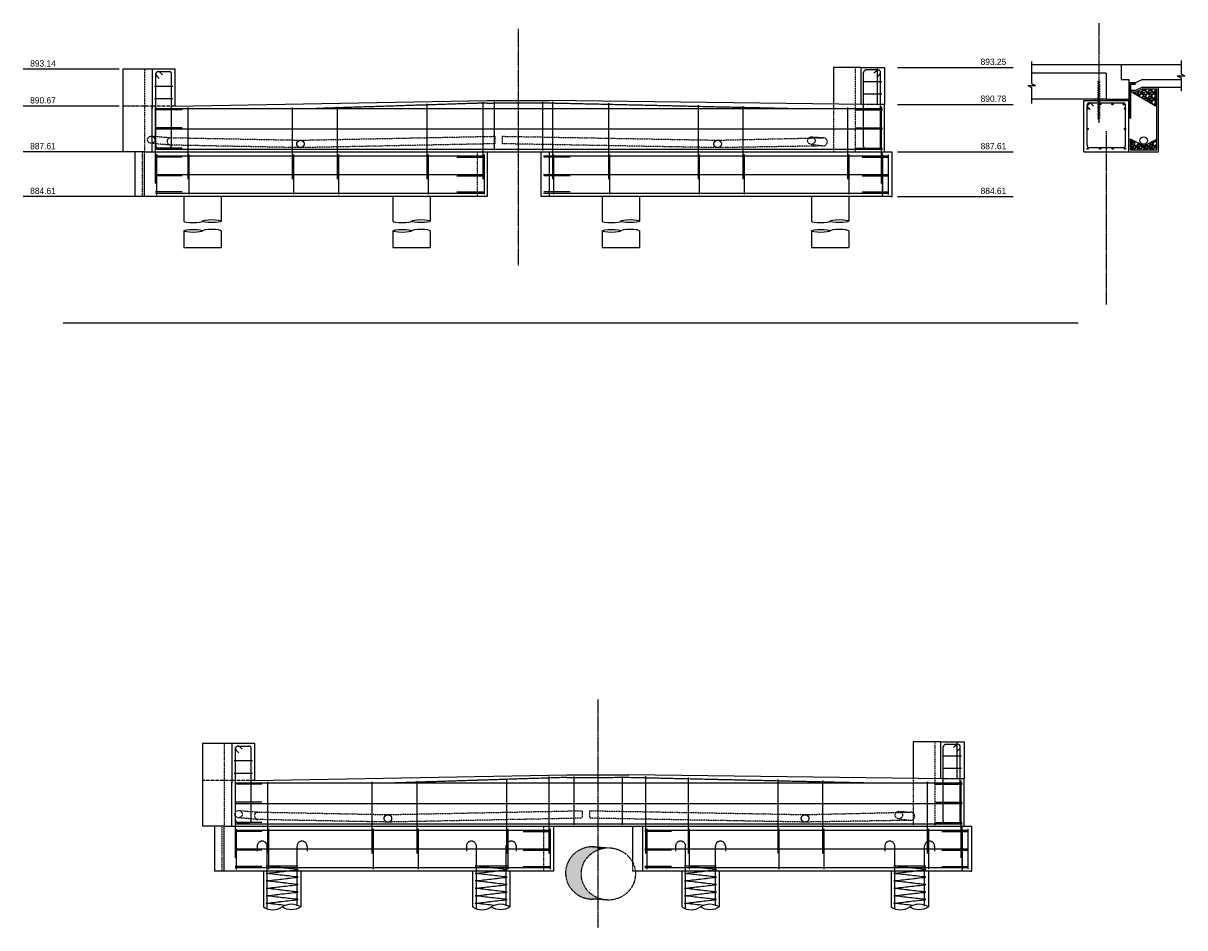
# Model space of a CAD drawing. Header units: inches. Extents: x -2524 to 891, y -259 to 858.
# Tile 2 of 4: x -936 to -3, y -230 to 497. Entities that reach past the tile are written whole.
import ezdxf

# ---------------------------------------------------------------- set-up
doc = ezdxf.new("R2010")
doc.units = ezdxf.units.IN
doc.header["$MEASUREMENT"] = 0
for name, pattern in [('bcenterline', [0.5, 0.375, -0.03125, 0.0625, -0.03125]), ('bconstruction', [0.46875, 0.25, -0.03125, 0.0625, -0.03125, 0.0625, -0.03125]), ('bhiddenpr', [0.1875, 0.125, -0.0625]), ('brebarpr', [1.5625, 1.5, -0.0625]), ('OhDOT_USTN5', [0.11, 0.055, -0.055])]:
    doc.linetypes.add(name, pattern=pattern)
for name, color, linetype in [('BR_P_Beam_Centerline', 2, 'bcenterline'), ('BR_P_Beam_Object', 7, 'Continuous'), ('BR_P_Brg_Centerline', 2, 'bcenterline'), ('BR_P_Brg_Pad_Object', 4, 'Continuous'), ('BR_P_Drain_Hidden', 4, 'bhiddenpr'), ('BR_P_Drain_Object', 4, 'Continuous'), ('BR_P_Gen_Approach_Slab', 30, 'Continuous'), ('BR_P_Gen_Perforated_Pipe', 4, 'Continuous'), ('BR_P_Gen_Porous_Backfill', 3, 'Continuous'), ('BR_P_Gen_Text', 7, 'Continuous'), ('BR_P_Slab_Object', 3, 'Continuous'), ('BR_P_Sub_Const_Joint', 5, 'bconstruction'), ('BR_P_Sub_Deep_Hidden', 4, 'bhiddenpr'), ('BR_P_Sub_Deep_Object', 4, 'Continuous'), ('BR_P_Sub_Deep_Reinforcing', 30, 'brebarpr'), ('BR_P_Sub_Foot_Hidden', 7, 'bhiddenpr'), ('BR_P_Sub_Foot_Object', 7, 'Continuous'), ('BR_P_Sub_Hidden', 1, 'bhiddenpr'), ('BR_P_Sub_Object', 1, 'Continuous'), ('BR_P_Sub_Reinforcing', 30, 'brebarpr'), ('DR_X_Storm_Sewer', 151, 'OhDOT_USTN5'), ('XS_P_Subgrade', 4, 'Continuous')]:
    doc.layers.add(name, color=color, linetype=linetype)
doc.styles.add('Slanted-Normal', font='font31.shx', dxfattribs={"height": 0.14})

msp = doc.modelspace()

# ---------------------------------------------------------------- hatches: boundary and pattern name
at = {"layer": 'BR_P_Gen_Text', "transparency": 33554534}
h = msp.add_hatch(dxfattribs=at)
h.set_pattern_fill('GRAVEL', color=256, scale=5)
h.set_pattern_definition([(228.01279, (-181.21863, 15.54), (-40, -45), [0.67268, -66.59544]), (184.96974, (-181.66863, 15.04), (60, 5), [1.15434, -114.279624]), (132.51045, (-182.81863, 14.94), (50, -55), [0.81394, -80.580163]), (267.27369, (-184.76863, 13.69), (5, 100), [1.05119, -104.06779]), (292.833654, (-184.81863, 12.64), (-25, 60), [1.030775, -102.046866]), (357.27369, (-184.41863, 11.69), (-100, 5), [1.05119, -104.06779]), (37.69424, (-183.36863, 11.64), (-65, -50), [1.390145, -137.624243]), (72.25533, (-182.26863, 12.49), (35, 110), [1.31244, -129.931607]), (121.429566, (-181.86863, 13.74), (-40, 65), [1.05475, -104.420366]), (175.23636, (-182.41863, 14.64), (55, -5), [1.20416, -59.003813]), (222.397438, (-183.61863, 14.74), (-60, -55), [1.55724, -154.166875]), (138.81407, (-179.81863, 13.64), (-35, 30), [0.531505, -52.619224]), (171.469234, (-180.21863, 13.99), (65, -10), [1.011185, -100.107557]), (225, (-181.2186, 14.14), (-6e-16, -5), [0.707105, -6.363963]), (203.19859, (-181.56863, 14.74), (25, 10), [0.38079, -37.698076]), (291.8014, (-181.9186, 14.59), (-5, 15), [0.538515, -26.38731]), (30.96376, (-181.7186, 14.09), (15, 10), [0.874645, -28.280114]), (161.56505, (-180.9686, 14.54), (10, -5), [0.632455, -15.178933]), (16.38954, (-184.81863, 14.59), (50, 15), [0.886, -87.714226]), (70.34618, (-183.96863, 14.84), (-20, -55), [0.743305, -73.58704]), (293.19859, (-180.96863, 15.54), (-10, 25), [0.761575, -37.31729]), (343.61046, (-180.66863, 14.84), (-50, 15), [0.886, -87.714226]), (339.44395, (-184.81863, 11.49), (-25, 10), [0.8544, -41.86562]), (294.77514, (-184.01863, 11.19), (-25, 55), [0.71589, -70.873215]), (66.80141, (-180.91863, 10.54), (10, 25), [0.761575, -37.31729]), (17.354025, (-180.61863, 11.24), (-65, -20), [0.838155, -82.97712]), (69.44395, (-183.36863, 10.54), (-10, -25), [0.4272, -42.29282]), (101.30993, (-181.2186, 10.54), (-5, 20), [0.25495, -25.24015]), (165.96376, (-181.2686, 10.79), (15, -5), [1.030775, -19.584753]), (186.009006, (-182.26863, 11.04), (50, 5), [0.95525, -94.569616]), (303.69007, (-181.7186, 13.64), (-5, 10), [0.72111, -17.306646]), (353.157227, (-181.31863, 13.04), (85, -10), [1.25897, -124.637813]), (60.9454, (-180.06863, 12.89), (-20, -35), [0.51478, -50.96337]), (90, (-179.8186, 13.34), (-5, 5), [0.3, -4.7]), (120.25644, (-182.36863, 11.19), (20, -35), [0.69462, -68.7676]), (48.01279, (-182.71863, 11.79), (40, 45), [1.34536, -65.92276]), (0, (-181.8186, 12.79), (5, 5), [1.3, -3.7]), (325.30485, (-180.51863, 12.79), (50, -35), [0.79057, -78.26637]), (254.0546, (-179.86863, 12.34), (-5, -20), [0.72801, -35.67254]), (207.645975, (-180.06863, 11.64), (-95, -50), [1.185325, -117.34737]), (175.42608, (-181.11863, 11.09), (-65, 5), [1.253995, -124.145367])])
h.paths.add_polyline_path([(-25.9, 443.17), (-37.05, 443.17), (-42.05, 440.67), (-45.05, 440.67), (-25.9, 429.65)])
h = msp.add_hatch(dxfattribs=at)
h.set_pattern_fill('GRAVEL', color=256, scale=5)
h.set_pattern_definition([(228.01279, (-175.21863, 42.32), (-40, -45), [0.67268, -66.59544]), (184.96974, (-175.66863, 41.82), (60, 5), [1.15434, -114.279624]), (132.51045, (-176.81863, 41.72), (50, -55), [0.81394, -80.580163]), (267.27369, (-178.76863, 40.47), (5, 100), [1.05119, -104.06779]), (292.833654, (-178.81863, 39.42), (-25, 60), [1.030775, -102.046866]), (357.27369, (-178.41863, 38.47), (-100, 5), [1.05119, -104.06779]), (37.69424, (-177.36863, 38.42), (-65, -50), [1.390145, -137.624243]), (72.25533, (-176.26863, 39.27), (35, 110), [1.31244, -129.931607]), (121.429566, (-175.86863, 40.52), (-40, 65), [1.05475, -104.420366]), (175.23636, (-176.41863, 41.42), (55, -5), [1.20416, -59.003813]), (222.39744, (-177.61863, 41.52), (-60, -55), [1.55724, -154.166875]), (138.81407, (-173.81863, 40.42), (-35, 30), [0.531505, -52.619224]), (171.469234, (-174.21863, 40.77), (65, -10), [1.011185, -100.107557]), (225, (-175.2186, 40.92), (-6e-16, -5), [0.707105, -6.36396]), (203.1986, (-175.56863, 41.52), (25, 10), [0.38079, -37.698076]), (291.8014, (-175.9186, 41.37), (-5, 15), [0.538515, -26.38731]), (30.96376, (-175.7186, 40.87), (15, 10), [0.874645, -28.280114]), (161.56505, (-174.9686, 41.32), (10, -5), [0.632455, -15.178933]), (16.38954, (-178.81863, 41.37), (50, 15), [0.886, -87.714226]), (70.34618, (-177.96863, 41.62), (-20, -55), [0.743305, -73.58704]), (293.1986, (-174.96863, 42.32), (-10, 25), [0.761575, -37.31729]), (343.61046, (-174.66863, 41.62), (-50, 15), [0.886, -87.714226]), (339.44395, (-178.81863, 38.27), (-25, 10), [0.8544, -41.86562]), (294.77514, (-178.01863, 37.97), (-25, 55), [0.71589, -70.873215]), (66.8014, (-174.91863, 37.32), (10, 25), [0.761575, -37.31729]), (17.354025, (-174.61863, 38.02), (-65, -20), [0.838155, -82.97712]), (69.44395, (-177.36863, 37.32), (-10, -25), [0.4272, -42.29282]), (101.30993, (-175.2186, 37.32), (-5, 20), [0.25495, -25.24015]), (165.96376, (-175.2686, 37.57), (15, -5), [1.030775, -19.584753]), (186.009006, (-176.26863, 37.82), (50, 5), [0.95525, -94.569616]), (303.69007, (-175.7186, 40.42), (-5, 10), [0.72111, -17.306646]), (353.157227, (-175.31863, 39.82), (85, -10), [1.25897, -124.637813]), (60.9454, (-174.06863, 39.67), (-20, -35), [0.51478, -50.96337]), (90, (-173.8186, 40.12), (-5, 5), [0.3, -4.7]), (120.25644, (-176.36863, 37.97), (20, -35), [0.69462, -68.7676]), (48.01279, (-176.71863, 38.57), (40, 45), [1.34536, -65.92276]), (0, (-175.8186, 39.57), (5, 5), [1.3, -3.7]), (325.30485, (-174.51863, 39.57), (50, -35), [0.79057, -78.26637]), (254.0546, (-173.86863, 39.12), (-5, -20), [0.72801, -35.67254]), (207.645975, (-174.06863, 38.42), (-95, -50), [1.185325, -117.34737]), (175.42608, (-175.11863, 37.87), (-65, 5), [1.253995, -124.145367])])
h.paths.add_polyline_path([(-25.9, 403.52), (-36.35, 398.17), (-46.9, 403.51), (-46.9, 394.95), (-25.9, 394.95)])
at = {"layer": 'BR_P_Sub_Reinforcing'}
h = msp.add_hatch(color=256, dxfattribs=at)
h.dxf.hatch_style = 1
h.paths.add_polyline_path([(-81.4, 431.67, 1), (-80.4, 431.67, 1)])
h = msp.add_hatch(color=256, dxfattribs=at)
h.dxf.hatch_style = 1
h.paths.add_polyline_path([(-71.9, 431.67, 1), (-70.9, 431.67, 1)])
h = msp.add_hatch(color=256, dxfattribs=at)
h.dxf.hatch_style = 1
h.paths.add_polyline_path([(-61.9, 431.67, 1), (-60.9, 431.67, 1)])
h = msp.add_hatch(color=256, dxfattribs=at)
h.dxf.hatch_style = 1
h.paths.add_polyline_path([(-52.9, 431.67, 1), (-51.9, 431.67, 1)])
h = msp.add_hatch(color=256, dxfattribs=at)
h.dxf.hatch_style = 1
h.paths.add_polyline_path([(-81.9, 428.17, 1), (-80.9, 428.17, 1)])
h = msp.add_hatch(color=256, dxfattribs=at)
h.dxf.hatch_style = 1
h.paths.add_polyline_path([(-51.9, 428.17, 1), (-50.9, 428.17, 1)])
h = msp.add_hatch(color=256, dxfattribs=at)
h.dxf.hatch_style = 1
h.paths.add_polyline_path([(-81.9, 411.81, 1), (-80.9, 411.81, 1)])
h = msp.add_hatch(color=256, dxfattribs=at)
h.dxf.hatch_style = 1
h.paths.add_polyline_path([(-51.9, 411.81, 1), (-50.9, 411.81, 1)])
h = msp.add_hatch(color=256, dxfattribs=at)
h.dxf.hatch_style = 1
h.paths.add_polyline_path([(-81.9, 395.95, 1), (-80.9, 395.95, 1)])
h = msp.add_hatch(color=256, dxfattribs=at)
h.dxf.hatch_style = 1
h.paths.add_polyline_path([(-71.9, 395.95, 1), (-70.9, 395.95, 1)])
h = msp.add_hatch(color=256, dxfattribs=at)
h.dxf.hatch_style = 1
h.paths.add_polyline_path([(-61.9, 395.95, 1), (-60.9, 395.95, 1)])
h = msp.add_hatch(color=256, dxfattribs=at)
h.dxf.hatch_style = 1
h.paths.add_polyline_path([(-51.9, 395.95, 1), (-50.9, 395.95, 1)])
at = {"layer": 'DR_X_Storm_Sewer'}
h = msp.add_hatch(color=256, dxfattribs=at)
h.dxf.hatch_style = 1
edge = h.paths.add_edge_path()
edge.add_ellipse((-466.31, -186.57), major_axis=(21.72, 0), ratio=0.967002, start_angle=112.72902, end_angle=247.27098, ccw=False)
edge.add_line((-474.7, -167.2), (-474.7, -165.04))
edge.add_line((-474.7, -165.04), (-476.16, -164.95))
edge.add_ellipse((-478.96, -185.78), major_axis=(21.72, 0), ratio=0.967002, start_angle=82.60342, end_angle=270)
edge.add_line((-478.96, -206.78), (-474.7, -207.04))
edge.add_line((-474.7, -207.04), (-474.7, -205.94))
edge = h.paths.add_edge_path()
edge.add_ellipse((-466.31, -186.57), major_axis=(21.72, 0), ratio=0.967002, start_angle=247.27098, end_angle=262.60342, ccw=False)
edge.add_line((-474.7, -205.94), (-474.7, -207.04))
edge.add_line((-474.7, -207.04), (-469.11, -207.39))
h = msp.add_hatch(color=256, dxfattribs=at)
h.dxf.hatch_style = 1
edge = h.paths.add_edge_path()
edge.add_line((-466.31, -165.57), (-474.7, -165.04))
edge.add_line((-474.7, -165.04), (-474.7, -167.2))
edge.add_ellipse((-466.31, -186.57), major_axis=(21.72, 0), ratio=0.967002, start_angle=90, end_angle=112.72902, ccw=False)

# ---------------------------------------------------------------- linework, layer by layer
at = {"layer": 'BR_P_Beam_Centerline'}
for p, q in [((-72.4, 496.69), (-72.4, 416.59)), ((-66.4, 410.13), (-66.4, 270.76))]:
    msp.add_line(p, q, dxfattribs=at)
at = {"layer": 'BR_P_Beam_Object'}
for p, q in [((-66.4, 456.67), (-126.4, 456.67)), ((-66.4, 456.67), (-66.4, 435.67)), ((-66.4, 435.67), (-126.4, 435.67))]:
    msp.add_line(p, q, dxfattribs=at)
at = {"layer": 'BR_P_Brg_Centerline'}
for p, q in [((-538.69, 492.18), (-538.69, 302.13)), ((-474.7, -46.39), (-474.7, -229.82))]:
    msp.add_line(p, q, dxfattribs=at)
at = {"layer": 'BR_P_Brg_Pad_Object'}
for p, q in [((-69.4, 435.67), (-75.4, 435.67)), ((-75.4, 434.67), (-75.4, 435.67)), ((-75.4, 434.67), (-69.4, 434.67)), ((-69.4, 434.67), (-69.4, 435.67))]:
    msp.add_line(p, q, dxfattribs=at)
at = {"layer": 'BR_P_Drain_Hidden'}
for p, q in [((-833.46, 406.03), (-817.73, 404.8)), ((-817.73, 404.8), (-713.55, 402.76)), ((-713.55, 402.76), (-557.55, 405.88)), ((-557.55, 405.88), (-557.55, 399.88)), ((-551.55, 405.88), (-551.55, 399.88)), ((-551.55, 405.88), (-378.49, 402.76)), ((-378.55, 402.76), (-293.76, 404.72)), ((-303.27, 405.4), (-293.76, 404.72)), ((-817.73, 398.8), (-833.46, 400.21)), ((-713.55, 396.76), (-817.73, 398.8)), ((-557.55, 399.88), (-713.55, 396.76)), ((-378.55, 396.76), (-551.55, 399.88)), ((-293.76, 398.16), (-378.55, 396.76)), ((-303.27, 399.4), (-293.76, 398.16)), ((-763.26, -135.66), (-747.53, -136.89)), ((-747.53, -136.89), (-643.35, -138.93)), ((-643.35, -138.93), (-487.35, -135.81)), ((-487.35, -135.81), (-487.35, -141.81)), ((-481.35, -135.81), (-481.35, -141.81)), ((-481.35, -135.81), (-308.29, -138.93)), ((-308.35, -138.93), (-223.56, -136.97)), ((-233.07, -136.29), (-223.56, -136.97)), ((-747.53, -142.89), (-763.26, -141.47)), ((-643.35, -144.93), (-747.53, -142.89)), ((-487.35, -141.81), (-643.35, -144.93)), ((-308.35, -144.93), (-481.35, -141.81)), ((-223.56, -143.53), (-308.35, -144.93)), ((-233.07, -142.29), (-223.56, -143.53))]:
    msp.add_line(p, q, dxfattribs=at)
for centre, radius in [((-833.46, 403.12), 2.91), ((-713.55, 399.76), 3), ((-378.55, 399.76), 3), ((-303.27, 402.4), 3), ((-763.26, -138.57), 2.91), ((-643.35, -141.93), 3), ((-308.35, -141.93), 3), ((-233.07, -139.29), 3)]:
    msp.add_circle(centre, radius, dxfattribs=at)
for centre, radius, start, end in [((-817.73, 401.8), 3, 87.75647, 270), ((-293.76, 401.44), 3.28, 270, 92.65003), ((-747.53, -139.89), 3, 87.75647, 270), ((-223.56, -140.25), 3.28, 270, 92.65003)]:
    msp.add_arc(centre, radius, start, end, dxfattribs=at)
at = {"layer": 'BR_P_Drain_Object'}
for points in [[(-743.31, -213.06, 0.313549), (-728.31, -213.06, -0.313549), (-713.31, -213.06, -0.313549), (-728.31, -213.06)], [(-575.31, -213.06, 0.313549), (-560.31, -213.06, -0.313549), (-545.31, -213.06, -0.313549), (-560.31, -213.06)], [(-407.31, -213.06, 0.313549), (-392.31, -213.06, -0.313549), (-377.31, -213.06, -0.313549), (-392.31, -213.06)], [(-239.31, -213.06, 0.313549), (-224.31, -213.06, -0.313549), (-209.31, -213.06, -0.313549), (-224.31, -213.06)]]:
    msp.add_lwpolyline(points, format="xyb", dxfattribs=at)
for centre in [(-713.55, 399.7), (-378.55, 399.7), (-643.35, -141.99), (-308.35, -141.99)]:
    msp.add_circle(centre, 3, dxfattribs=at)
at = {"layer": 'BR_P_Gen_Approach_Slab'}
for p, q in [((-54.4, 463.47), (-6.4, 463.47)), ((-54.4, 463.47), (-54.4, 451.47)), ((-54.4, 451.47), (-48.4, 451.47)), ((-48.4, 451.47), (-48.4, 448.97)), ((-48.4, 448.97), (-42.4, 448.97)), ((-37.4, 451.47), (-42.4, 448.97)), ((-37.4, 451.47), (-6.4, 451.47))]:
    msp.add_line(p, q, dxfattribs=at)
at = {"layer": 'BR_P_Gen_Perforated_Pipe'}
msp.add_circle((-36.4, 402.45), 3, dxfattribs=at)
at = {"layer": 'BR_P_Gen_Porous_Backfill'}
for p, q in [((-46.27, 441.47), (-46.27, 442.97)), ((-46.27, 441.47), (-42.05, 441.47)), ((-37.05, 443.97), (-42.05, 441.47)), ((-37.05, 443.97), (-25.9, 443.97)), ((-25.9, 394.95), (-25.9, 443.97)), ((-24.4, 393.45), (-24.4, 445.47)), ((-48.4, 403.51), (-46.9, 403.51)), ((-46.9, 394.95), (-46.9, 403.51)), ((-48.4, 393.45), (-24.4, 393.45)), ((-46.9, 394.95), (-25.9, 394.95))]:
    msp.add_line(p, q, dxfattribs=at)
at = {"layer": 'BR_P_Gen_Text', "color": 97}
for p, q in [((-6.4, 466.83), (-6.4, 455.97)), ((-126.4, 466.03), (-126.4, 448.17)), ((-126.4, 448.17), (-123.4, 446.67)), ((-9.4, 454.47), (-3.4, 454.47)), ((-9.4, 454.47), (-6.4, 452.97)), ((-6.4, 455.97), (-3.4, 454.47)), ((-6.4, 452.97), (-6.4, 442.11)), ((-129.4, 446.67), (-123.4, 446.67)), ((-129.4, 446.67), (-126.4, 445.17)), ((-126.4, 445.17), (-126.4, 432.31))]:
    msp.add_line(p, q, dxfattribs=at)
at = {"layer": 'BR_P_Slab_Object'}
for p, q in [((-126.4, 463.47), (-54.4, 463.47)), ((-54.4, 463.47), (-54.4, 451.47)), ((-66.4, 456.67), (-66.4, 435.67)), ((-54.4, 451.47), (-48.4, 451.47)), ((-48.4, 448.97), (-48.4, 435.67)), ((-66.4, 435.67), (-48.4, 435.67))]:
    msp.add_line(p, q, dxfattribs=at)
at = {"layer": 'BR_P_Sub_Const_Joint'}
for p, q in [((-832.71, 430.17), (-856.22, 430.17)), ((-814.07, 430.17), (-832.71, 430.17)), ((-244.67, 431.49), (-262.89, 431.49)), ((-768.72, -111.52), (-792.23, -111.52)), ((-750.09, -111.52), (-768.72, -111.52)), ((-180.68, -110.2), (-198.9, -110.2))]:
    msp.add_line(p, q, dxfattribs=at)
at = {"layer": 'BR_P_Sub_Deep_Hidden'}
for p, q in [((-71.9, 456.67), (-72.9, 456.67)), ((-72.9, 419.73), (-72.9, 450.13)), ((-71.9, 450.13), (-71.9, 419.73)), ((-71.9, 419.73), (-72.9, 419.73))]:
    msp.add_line(p, q, dxfattribs=at)
at = {"layer": 'BR_P_Sub_Deep_Object'}
for p, q in [((-807.3, 357.45), (-807.3, 337.77)), ((-777.3, 357.45), (-777.3, 337.77)), ((-639.3, 357.45), (-639.3, 337.77)), ((-609.3, 357.45), (-609.3, 337.77)), ((-471.3, 357.45), (-471.3, 337.77)), ((-441.3, 357.45), (-441.3, 337.77)), ((-303.3, 357.45), (-303.3, 337.77)), ((-273.3, 357.45), (-273.3, 337.77)), ((-807.3, 329.88), (-807.3, 316.67)), ((-777.3, 329.88), (-777.3, 316.67)), ((-639.3, 329.88), (-639.3, 316.67)), ((-609.3, 329.88), (-609.3, 316.67)), ((-471.3, 329.88), (-471.3, 316.67)), ((-441.3, 329.88), (-441.3, 316.67)), ((-303.3, 329.88), (-303.3, 316.67)), ((-273.3, 329.88), (-273.3, 316.67)), ((-807.3, 316.67), (-777.3, 316.67)), ((-639.3, 316.67), (-609.3, 316.67)), ((-471.3, 316.67), (-441.3, 316.67)), ((-303.3, 316.67), (-273.3, 316.67)), ((-743.31, -184.24), (-743.31, -213.06)), ((-713.31, -184.24), (-713.31, -213.06)), ((-575.31, -184.24), (-575.31, -213.06)), ((-545.31, -184.24), (-545.31, -213.06)), ((-407.31, -184.24), (-407.31, -213.06)), ((-377.31, -184.24), (-377.31, -213.06)), ((-239.31, -184.24), (-239.31, -213.06)), ((-209.31, -184.24), (-209.31, -213.06))]:
    msp.add_line(p, q, dxfattribs=at)
for centre, major_axis in [((-799.8, 337.77), (7.5, 0)), ((-631.8, 337.77), (7.5, 0)), ((-463.8, 337.77), (7.5, 0)), ((-295.8, 337.77), (7.5, 0)), ((-784.8, 329.88), (-7.5, 0)), ((-616.8, 329.88), (-7.5, 0)), ((-448.8, 329.88), (-7.5, 0)), ((-280.8, 329.88), (-7.5, 0))]:
    msp.add_ellipse(centre, major_axis=major_axis, ratio=0.158051, start_param=3.141593, end_param=6.283185, dxfattribs=at)
for centre, major_axis in [((-784.8, 337.77), (7.5, 0)), ((-616.8, 337.77), (7.5, 0)), ((-448.8, 337.77), (7.5, 0)), ((-280.8, 337.77), (7.5, 0)), ((-799.8, 329.88), (-7.5, 0)), ((-631.8, 329.88), (-7.5, 0)), ((-463.8, 329.88), (-7.5, 0)), ((-295.8, 329.88), (-7.5, 0))]:
    msp.add_ellipse(centre, major_axis=major_axis, ratio=0.158051, dxfattribs=at)
at = {"layer": 'BR_P_Sub_Deep_Reinforcing'}
for points in [[(-740.31, -214.01), (-740.31, -164.24, 1), (-748.31, -164.24), (-748.31, -168.24)], [(-716.31, -212.11), (-716.31, -164.24, -1), (-708.31, -164.24), (-708.31, -168.24)], [(-572.31, -214.01), (-572.31, -164.24, 1), (-580.31, -164.24), (-580.31, -168.24)], [(-548.31, -212.11), (-548.31, -164.24, -1), (-540.31, -164.24), (-540.31, -168.24)], [(-404.31, -214.01), (-404.31, -164.24, 1), (-412.31, -164.24), (-412.31, -168.24)], [(-380.31, -212.11), (-380.31, -164.24, -1), (-372.31, -164.24), (-372.31, -168.24)], [(-236.31, -214.01), (-236.31, -164.24, 1), (-244.31, -164.24), (-244.31, -168.24)], [(-212.31, -212.11), (-212.31, -164.24, -1), (-204.31, -164.24), (-204.31, -168.24)]]:
    msp.add_lwpolyline(points, format="xyb", dxfattribs=at)
for points in [[(-726.27, -211.89), (-741.15, -210.15), (-715.47, -207.15), (-741.15, -204.15), (-715.47, -201.15), (-741.15, -198.15), (-715.47, -195.15), (-741.15, -192.15), (-715.47, -189.15), (-741.15, -186.15), (-715.47, -183.15), (-741.15, -180.15), (-715.47, -180.15)], [(-558.27, -211.89), (-573.15, -210.15), (-547.47, -207.15), (-573.15, -204.15), (-547.47, -201.15), (-573.15, -198.15), (-547.47, -195.15), (-573.15, -192.15), (-547.47, -189.15), (-573.15, -186.15), (-547.47, -183.15), (-573.15, -180.15), (-547.47, -180.15)], [(-390.27, -211.89), (-405.15, -210.15), (-379.47, -207.15), (-405.15, -204.15), (-379.47, -201.15), (-405.15, -198.15), (-379.47, -195.15), (-405.15, -192.15), (-379.47, -189.15), (-405.15, -186.15), (-379.47, -183.15), (-405.15, -180.15), (-379.47, -180.15)], [(-222.27, -211.89), (-237.15, -210.15), (-211.47, -207.15), (-237.15, -204.15), (-211.47, -201.15), (-237.15, -198.15), (-211.47, -195.15), (-237.15, -192.15), (-211.47, -189.15), (-237.15, -186.15), (-211.47, -183.15), (-237.15, -180.15), (-211.47, -180.15)], [(-716.31, -212.11), (-716.31, -196)], [(-548.31, -212.11), (-548.31, -196)], [(-380.31, -212.11), (-380.31, -196)], [(-212.31, -212.11), (-212.31, -196)]]:
    msp.add_lwpolyline(points, dxfattribs=at)
at = {"layer": 'BR_P_Sub_Foot_Hidden'}
for p, q in [((-840.75, 393.45), (-840.75, 357.45)), ((-571.58, 393.45), (-571.58, 357.45)), ((-246.5, 393.45), (-246.5, 357.45)), ((-776.76, -148.24), (-776.76, -184.24)), ((-518.51, -148.24), (-518.51, -184.24)), ((-182.51, -148.24), (-182.51, -184.24))]:
    msp.add_line(p, q, dxfattribs=at)
at = {"layer": 'BR_P_Sub_Foot_Object'}
for p, q in [((-838.92, 393.45), (-846.54, 393.45)), ((-846.54, 393.45), (-846.54, 357.45)), ((-838.92, 357.45), (-838.92, 393.45)), ((-838.92, 393.45), (-563.54, 393.45)), ((-563.54, 393.45), (-563.54, 357.45)), ((-520.27, 357.45), (-520.27, 393.45)), ((-520.27, 393.45), (-509.02, 393.45)), ((-513.84, 393.45), (-513.84, 357.45)), ((-509.02, 393.45), (-239.85, 393.45)), ((-239.85, 393.45), (-238.46, 393.45)), ((-238.46, 357.45), (-238.46, 393.45)), ((-838.92, 357.45), (-846.54, 357.45)), ((-563.54, 357.45), (-838.92, 357.45)), ((-509.02, 357.45), (-520.27, 357.45)), ((-239.85, 357.45), (-509.02, 357.45)), ((-239.85, 357.45), (-238.46, 357.45)), ((-774.93, -148.24), (-782.55, -148.24)), ((-782.55, -148.24), (-782.55, -184.24)), ((-774.93, -184.24), (-774.93, -148.24)), ((-774.93, -148.24), (-510.47, -148.24)), ((-510.47, -148.24), (-510.47, -184.24)), ((-446.97, -148.24), (-175.86, -148.24)), ((-446.97, -148.24), (-446.97, -177.81)), ((-438.93, -148.24), (-438.93, -184.24)), ((-175.86, -148.24), (-174.47, -148.24)), ((-174.47, -184.24), (-174.47, -148.24)), ((-774.93, -184.24), (-782.55, -184.24)), ((-510.47, -184.24), (-774.93, -184.24)), ((-175.86, -184.24), (-444.84, -184.24)), ((-175.86, -184.24), (-174.47, -184.24))]:
    msp.add_line(p, q, dxfattribs=at)
at = {"layer": 'BR_P_Sub_Hidden'}
for p, q in [((-838.84, 459.81), (-838.84, 393.45)), ((-268.19, 461.13), (-268.19, 393.45)), ((-285.57, 431.9), (-285.57, 393.45)), ((-774.85, -81.88), (-774.85, -148.24)), ((-204.2, -80.56), (-204.2, -148.24)), ((-221.58, -109.79), (-221.58, -148.24))]:
    msp.add_line(p, q, dxfattribs=at)
at = {"layer": 'BR_P_Sub_Hidden', "color": 0}
for p in [(-446.97, -177.81), (-444.84, -184.24)]:
    msp.add_line(p, (-446.97, -184.24), dxfattribs=at)
at = {"layer": 'BR_P_Sub_Object'}
for p, q in [((-859.22, 459.81), (-936.22, 459.81)), ((-856.22, 459.81), (-856.22, 393.45)), ((-832.71, 459.81), (-856.22, 459.81)), ((-814.07, 459.81), (-832.71, 459.81)), ((-832.71, 459.81), (-832.71, 428.13)), ((-814.07, 430.17), (-814.07, 459.81)), ((-263.31, 461.13), (-285.57, 461.13)), ((-285.57, 461.13), (-285.57, 431.9)), ((-263.31, 431.49), (-263.31, 461.13)), ((-263.31, 461.13), (-244.67, 461.13)), ((-250.47, 461.13), (-250.47, 431.73)), ((-244.67, 461.13), (-244.67, 431.49)), ((-234.05, 461.13), (-141.16, 461.13)), ((-859.22, 430.17), (-936.22, 430.17)), ((-832.71, 393.45), (-832.71, 429.45)), ((-814.07, 430.17), (-563.54, 434.61)), ((-563.54, 434.61), (-513.84, 434.73)), ((-260.09, 431.49), (-513.84, 434.73)), ((-244.67, 393.45), (-244.67, 431.49)), ((-234.05, 431.49), (-141.16, 431.49)), ((-84.4, 393.45), (-84.4, 434.67)), ((-84.4, 434.67), (-48.4, 434.67)), ((-48.4, 393.45), (-48.4, 434.67)), ((-843.33, 393.45), (-936.22, 393.45)), ((-838.92, 393.45), (-856.22, 393.45)), ((-838.84, 393.45), (-241.87, 393.45)), ((-234.05, 393.45), (-141.16, 393.45)), ((-84.4, 393.45), (-48.4, 393.45)), ((-843.33, 357.45), (-936.22, 357.45)), ((-234.05, 357.45), (-141.16, 357.45)), ((-792.23, -81.88), (-792.23, -148.24)), ((-768.72, -81.88), (-792.23, -81.88)), ((-750.09, -81.88), (-768.72, -81.88)), ((-768.72, -81.88), (-768.72, -113.56)), ((-750.09, -111.52), (-750.09, -81.88)), ((-199.32, -80.56), (-221.58, -80.56)), ((-221.58, -80.56), (-221.58, -109.79)), ((-199.32, -80.56), (-180.68, -80.56)), ((-199.32, -110.2), (-199.32, -80.56)), ((-186.48, -80.56), (-186.48, -109.96)), ((-180.68, -80.56), (-180.68, -110.2)), ((-750.09, -111.52), (-499.55, -107.08)), ((-499.55, -107.08), (-449.86, -106.96)), ((-196.1, -110.2), (-449.86, -106.96)), ((-180.68, -148.24), (-180.68, -110.2)), ((-768.72, -148.24), (-768.72, -112.24)), ((-774.93, -148.24), (-792.23, -148.24)), ((-774.85, -148.24), (-177.88, -148.24))]:
    msp.add_line(p, q, dxfattribs=at)
at = {"layer": 'BR_P_Sub_Object', "lineweight": 35}
for p, q in [((-47, 420.29), (-47, 447.97)), ((-47, 447.97), (-43, 447.97))]:
    msp.add_line(p, q, dxfattribs=at)
at = {"layer": 'BR_P_Sub_Reinforcing'}
for p, q in [((-827.71, 457.81), (-819.07, 457.81)), ((-824.29, 455.23), (-826.29, 457.23)), ((-261.35, 397.63), (-261.35, 457.13)), ((-249.67, 459.13), (-259.35, 459.13)), ((-253.09, 456.55), (-251.09, 458.55)), ((-247.67, 397.63), (-247.67, 457.13)), ((-829.71, 398.45), (-829.71, 456.53)), ((-827.12, 452.4), (-829.12, 454.4)), ((-817.07, 398.45), (-817.07, 456.53)), ((-246.67, 449.73), (-261.93, 449.73)), ((-250.26, 453.72), (-248.26, 455.72)), ((-830.77, 446.13), (-816.07, 446.13)), ((-246.67, 439.73), (-261.93, 439.73)), ((-830.77, 436.13), (-816.07, 436.13)), ((-830.14, 429.84), (-830.14, 367.91)), ((-563.53, 432.61), (-701.18, 428.17)), ((-684.11, 429.56), (-684.11, 371.51)), ((-612.11, 431.88), (-612.11, 371.51)), ((-567.11, 433.34), (-567.11, 371.51)), ((-563.53, 432.61), (-513.84, 432.73)), ((-558.11, 433.46), (-558.11, 394.61)), ((-519.26, 433.43), (-519.32, 394.58)), ((-513.84, 432.73), (-313.37, 428.17)), ((-511.27, 433.51), (-511.27, 371.51)), ((-466.27, 432.49), (-466.27, 371.51)), ((-394.27, 430.85), (-394.27, 371.51)), ((-358.24, 430.03), (-358.24, 371.51)), ((-247.24, 429.84), (-247.24, 367.91)), ((-81.9, 398.82), (-81.9, 430.67)), ((-79.44, 427.38), (-81.31, 429.26)), ((-79.9, 432.67), (-52.9, 432.67)), ((-76.61, 430.21), (-78.49, 432.09)), ((-50.9, 398.82), (-50.9, 430.67)), ((-829.88, 428.17), (-246.2, 428.17)), ((-808.5, 427.17), (-829.87, 427.17)), ((-804.14, 429.01), (-804.14, 371.51)), ((-720.14, 429.01), (-720.14, 371.51)), ((-274.24, 429.01), (-274.24, 371.51)), ((-267.57, 427.17), (-246.2, 427.17)), ((-829.88, 411.81), (-246.2, 411.81)), ((-808.5, 412.81), (-829.87, 412.81)), ((-267.57, 412.81), (-246.2, 412.81)), ((-829.88, 395.45), (-246.2, 395.45)), ((-808.5, 396.45), (-829.87, 396.45)), ((-827.71, 396.45), (-819.07, 396.45)), ((-267.57, 396.45), (-246.2, 396.45)), ((-249.67, 395.63), (-259.35, 395.63)), ((-79.9, 396.82), (-52.9, 396.82)), ((-830.03, 390.2), (-566.54, 390.2)), ((-808.65, 389.2), (-830.01, 389.2)), ((-829.03, 358.73), (-829.03, 391.44)), ((-803.14, 391.21), (-803.14, 359.06)), ((-719.14, 391.21), (-719.14, 359.06)), ((-683.11, 391.21), (-683.11, 359.06)), ((-611.11, 391.21), (-611.11, 359.06)), ((-587.9, 389.2), (-566.54, 389.2)), ((-566.11, 391.21), (-566.11, 359.06)), ((-518.27, 390.2), (-241.1, 390.2)), ((-496.89, 389.2), (-518.26, 389.2)), ((-510.27, 391.21), (-510.27, 359.06)), ((-465.27, 391.21), (-465.27, 359.06)), ((-393.27, 391.21), (-393.27, 359.06)), ((-357.24, 391.21), (-357.24, 359.06)), ((-273.24, 391.21), (-273.24, 359.06)), ((-262.46, 389.2), (-241.1, 389.2)), ((-246.24, 391.21), (-246.24, 359.06)), ((-241.46, 359.18), (-241.46, 391.31)), ((-830.03, 375.2), (-566.54, 375.2)), ((-808.65, 374.2), (-830.01, 374.2)), ((-587.9, 374.2), (-566.54, 374.2)), ((-518.27, 375.2), (-241.1, 375.2)), ((-496.89, 374.2), (-518.26, 374.2)), ((-262.46, 374.2), (-241.1, 374.2)), ((-830.03, 360.2), (-566.54, 360.2)), ((-808.65, 361.2), (-830.01, 361.2)), ((-587.9, 361.2), (-566.54, 361.2)), ((-518.27, 360.2), (-241.1, 360.2)), ((-496.89, 361.2), (-518.26, 361.2)), ((-262.46, 361.2), (-241.1, 361.2)), ((-904.17, 256.15), (-89.1, 256.15)), ((-763.72, -83.88), (-755.09, -83.88)), ((-185.68, -82.56), (-195.36, -82.56)), ((-189.1, -85.14), (-187.1, -83.14)), ((-765.72, -143.24), (-765.72, -85.16)), ((-763.14, -89.29), (-765.14, -87.29)), ((-760.31, -86.46), (-762.31, -84.46)), ((-753.09, -143.24), (-753.09, -85.16)), ((-182.68, -91.96), (-197.94, -91.96)), ((-197.36, -144.06), (-197.36, -84.56)), ((-186.27, -87.97), (-184.27, -85.97)), ((-183.68, -144.06), (-183.68, -84.56)), ((-766.78, -95.56), (-752.09, -95.56)), ((-182.68, -101.96), (-197.94, -101.96)), ((-766.78, -105.56), (-752.09, -105.56)), ((-766.15, -111.85), (-766.15, -173.78)), ((-499.54, -109.08), (-637.2, -113.52)), ((-548.12, -109.8), (-548.12, -170.18)), ((-514.04, -108.35), (-514.04, -170.18)), ((-499.54, -109.08), (-449.85, -108.96)), ((-494.12, -108.22), (-494.12, -147.08)), ((-455.27, -108.25), (-455.33, -147.11)), ((-449.85, -108.96), (-249.39, -113.52)), ((-436.36, -108.18), (-436.36, -170.18)), ((-402.29, -109.2), (-402.29, -170.18)), ((-330.29, -110.84), (-330.29, -170.18)), ((-294.25, -111.66), (-294.25, -170.18)), ((-183.25, -111.85), (-183.25, -173.78)), ((-765.9, -113.52), (-182.22, -113.52)), ((-744.51, -114.52), (-765.88, -114.52)), ((-740.15, -112.68), (-740.15, -170.18)), ((-656.15, -112.68), (-656.15, -170.18)), ((-620.12, -112.13), (-620.12, -170.18)), ((-210.25, -112.68), (-210.25, -170.18)), ((-203.58, -114.52), (-182.22, -114.52)), ((-765.9, -129.88), (-182.22, -129.88)), ((-744.51, -128.88), (-765.88, -128.88)), ((-203.58, -128.88), (-182.22, -128.88)), ((-765.9, -146.24), (-182.22, -146.24)), ((-744.51, -145.24), (-765.88, -145.24)), ((-763.72, -145.24), (-755.09, -145.24)), ((-203.58, -145.24), (-182.22, -145.24)), ((-185.68, -146.06), (-195.36, -146.06)), ((-766.04, -151.49), (-513.04, -151.49)), ((-744.66, -152.49), (-766.02, -152.49)), ((-765.04, -182.96), (-765.04, -150.25)), ((-739.15, -150.48), (-739.15, -182.63)), ((-655.15, -150.48), (-655.15, -182.63)), ((-619.12, -150.48), (-619.12, -182.63)), ((-547.12, -150.48), (-547.12, -182.63)), ((-534.84, -152.49), (-513.47, -152.49)), ((-513.04, -150.48), (-513.04, -182.63)), ((-436.92, -151.49), (-177.11, -151.49)), ((-415.55, -152.49), (-436.92, -152.49)), ((-435.36, -150.48), (-435.36, -182.63)), ((-401.29, -150.48), (-401.29, -182.63)), ((-329.29, -150.48), (-329.29, -182.63)), ((-293.25, -150.48), (-293.25, -182.63)), ((-209.25, -150.48), (-209.25, -182.63)), ((-198.47, -152.49), (-177.11, -152.49)), ((-182.25, -150.48), (-182.25, -182.63)), ((-177.47, -182.51), (-177.47, -150.38)), ((-766.04, -166.49), (-513.04, -166.49)), ((-744.66, -167.49), (-766.02, -167.49)), ((-534.84, -167.49), (-513.47, -167.49)), ((-436.92, -166.49), (-177.11, -166.49)), ((-415.55, -167.49), (-436.92, -167.49)), ((-198.47, -167.49), (-177.11, -167.49)), ((-766.04, -181.49), (-513.04, -181.49)), ((-744.66, -180.49), (-766.02, -180.49)), ((-534.84, -180.49), (-513.47, -180.49)), ((-415.55, -180.49), (-436.92, -180.49)), ((-436.92, -181.49), (-177.11, -181.49)), ((-198.47, -180.49), (-177.11, -180.49))]:
    msp.add_line(p, q, dxfattribs=at)
for centre in [(-80.9, 431.67), (-71.4, 431.67), (-61.4, 431.67), (-52.4, 431.67), (-81.4, 428.17), (-51.4, 428.17), (-81.4, 411.81), (-51.4, 411.81), (-81.4, 395.95), (-71.4, 395.95), (-61.4, 395.95), (-51.4, 395.95)]:
    msp.add_circle(centre, 0.5, dxfattribs=at)
for centre, start, end in [((-827.71, 455.81), 90, 180), ((-827.71, 455.81), 45, 225), ((-819.07, 455.81), 0, 90), ((-259.35, 457.13), 90, 180), ((-249.67, 457.13), 315, 135), ((-249.67, 457.13), 0, 90), ((-79.9, 430.67), 90, 180), ((-79.9, 430.67), 45, 225), ((-52.9, 430.67), 0, 90), ((-827.71, 398.45), 180, 270), ((-819.07, 398.45), 270, 0), ((-259.35, 397.63), 180, 270), ((-249.67, 397.63), 270, 0), ((-79.9, 398.82), 180, 270), ((-52.9, 398.82), 270, 0), ((-763.72, -85.88), 90, 180), ((-763.72, -85.88), 45, 225), ((-755.09, -85.88), 0, 90), ((-195.36, -84.56), 90, 180), ((-185.68, -84.56), 315, 135), ((-185.68, -84.56), 0, 90), ((-763.72, -143.24), 180, 270), ((-755.09, -143.24), 270, 0), ((-195.36, -144.06), 180, 270), ((-185.68, -144.06), 270, 0)]:
    msp.add_arc(centre, 2, start, end, dxfattribs=at)
at = {"layer": 'Defpoints'}
for p, q in [((-25.9, 429.65), (-45.05, 440.67)), ((-36.35, 398.17), (-46.9, 403.51)), ((-36.35, 398.17), (-25.9, 403.52))]:
    msp.add_line(p, q, dxfattribs=at)
at = {"layer": 'DR_X_Storm_Sewer'}
for p, q in [((-478.96, -164.78), (-463.52, -165.74)), ((-466.31, -207.57), (-478.96, -206.78))]:
    msp.add_line(p, q, dxfattribs=at)
msp.add_ellipse((-478.96, -185.78), major_axis=(21.72, 0), ratio=0.967002, start_param=1.441702, end_param=4.712389, dxfattribs=at)
msp.add_ellipse((-466.31, -186.57), major_axis=(21.72, 0), ratio=0.967002, dxfattribs=at)
at = {"layer": 'XS_P_Subgrade'}
for p, q in [((-48.4, 442.97), (-42.4, 442.97)), ((-37.4, 445.47), (-42.4, 442.97)), ((-37.4, 445.47), (-6.4, 445.47))]:
    msp.add_line(p, q, dxfattribs=at)

# ---------------------------------------------------------------- texts
at = {"layer": 'BR_P_Sub_Object', "char_height": 5.04, "width": 34.2268, "style": 'Slanted-Normal'}
for s, insert, attachment_point in [('893.14', (-910.02, 466.93), 3), ('893.25', (-167.36, 468.25), 1), ('890.78', (-167.36, 438.61), 1), ('890.67', (-910.02, 437.29), 3), ('887.61', (-910.02, 400.57), 3), ('887.61', (-167.36, 400.57), 1), ('884.61', (-910.02, 364.57), 3), ('884.61', (-167.36, 364.57), 1)]:
    msp.add_mtext(s, dxfattribs=dict(at, insert=insert, attachment_point=attachment_point))

doc.saveas('drawing.dxf')
